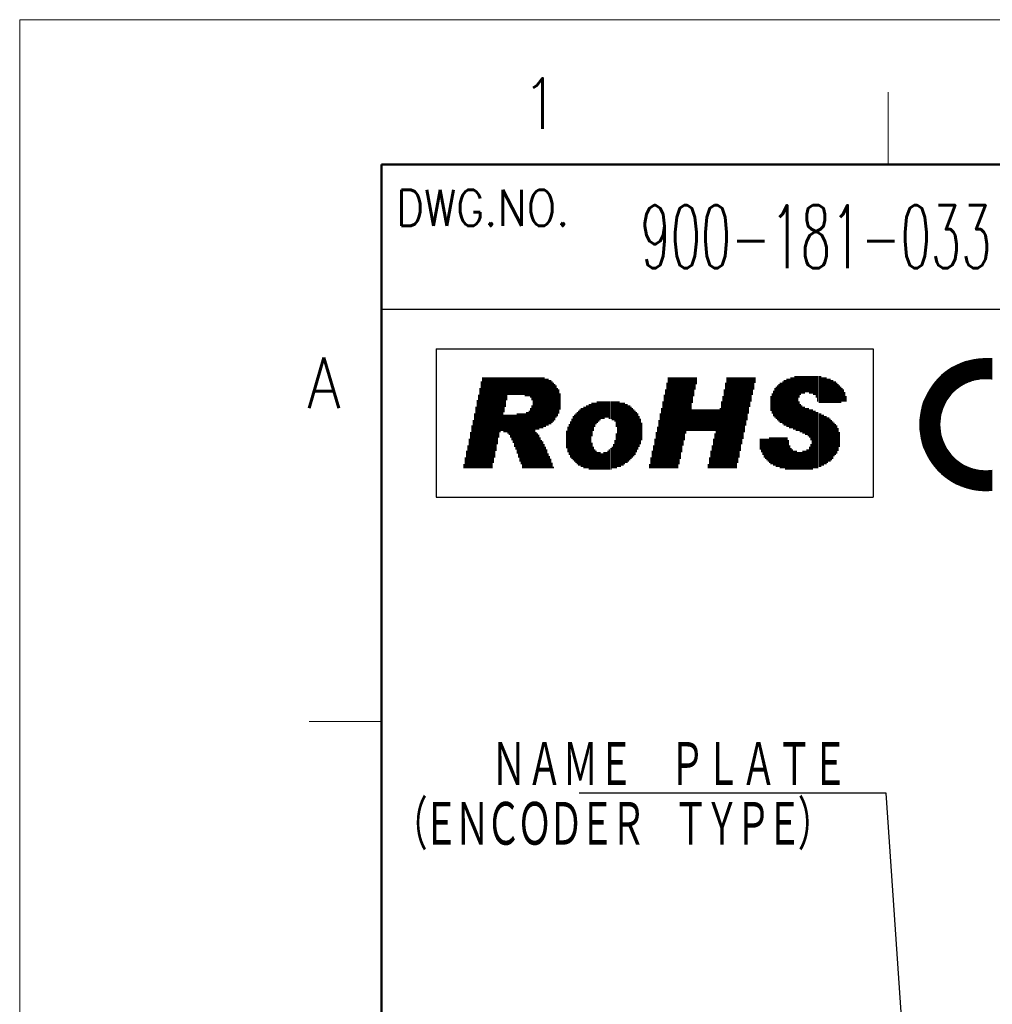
# Model space of a CAD drawing. Header units: millimetres. Extents: x 0 to 1076, y 0 to 742.
# Tile 81 of 132: x 0 to 168, y 572 to 742. Entities that reach past the tile are written whole.
import ezdxf

# ---------------------------------------------------------------- set-up
doc = ezdxf.new("R2010")
doc.units = ezdxf.units.MM
doc.header["$LTSCALE"] = 0.454724
doc.layers.add('NoLayerName_001', color=7, linetype='Continuous')
doc.styles.get("Standard").update_dxf_attribs({"font": 'txt', "bigfont": 'extfont2'})
doc.dimstyles.get("Standard").update_dxf_attribs({"dimtxt": 2.5, "dimasz": 2.5, "dimexe": 1, "dimexo": 1, "dimtad": 1, "dimdec": 3, "dimzin": 0, "dimdsep": 46, "dimtxsty": 'Standard', "dimcen": 2.5, "dimadec": 3, "dimazin": 0, "dimtfac": 0.75, "dimtdec": 3, "dimtmove": 0, "dimatfit": 3, "dimfxl": 1, "dimarcsym": 0})

# ---------------------------------------------------------------- blocks, each defined once
blk = doc.blocks.new('*X89')
at = {"color": 7, "linetype": 'Continuous', "lineweight": 25}
for p, q in [((1.91, 5.12), (6.6, 5.12)), ((1.94, 5.16), (6.65, 5.16)), ((1.97, 5.2), (6.7, 5.2)), ((1.99, 5.24), (6.76, 5.24)), ((2.02, 5.28), (6.81, 5.28)), ((2.05, 5.31), (6.87, 5.31)), ((2.07, 5.35), (6.93, 5.35)), ((2.1, 5.39), (6.98, 5.39)), ((2.13, 5.43), (7.04, 5.43)), ((2.16, 5.47), (7.1, 5.47)), ((2.18, 5.5), (7.17, 5.5)), ((2.21, 5.54), (7.23, 5.54)), ((2.24, 5.58), (7.29, 5.58)), ((2.27, 5.62), (7.36, 5.62)), ((2.3, 5.66), (7.43, 5.66)), ((2.33, 5.69), (7.5, 5.69)), ((2.36, 5.73), (7.57, 5.73)), ((2.39, 5.77), (7.64, 5.77)), ((2.42, 5.81), (7.71, 5.81)), ((2.45, 5.85), (7.79, 5.85)), ((2.48, 5.88), (7.87, 5.88)), ((2.51, 5.92), (7.95, 5.92)), ((2.54, 5.96), (8.03, 5.96)), ((2.57, 6), (8.11, 6)), ((2.61, 6.03), (8.2, 6.03)), ((2.64, 6.07), (8.29, 6.07)), ((2.67, 6.11), (8.39, 6.11)), ((2.7, 6.15), (8.49, 6.15)), ((2.74, 6.19), (8.59, 6.19)), ((2.77, 6.22), (8.69, 6.22)), ((2.8, 6.26), (8.81, 6.26)), ((2.84, 6.3), (8.92, 6.3)), ((2.87, 6.34), (9.05, 6.34)), ((0.95, 3.42), (4.89, 3.42)), ((0.97, 3.45), (4.92, 3.45)), ((0.98, 3.49), (4.95, 3.49)), ((1, 3.53), (4.97, 3.53)), ((1.02, 3.57), (5, 3.57)), ((1.04, 3.61), (5.03, 3.61)), ((1.06, 3.64), (5.06, 3.64)), ((1.07, 3.68), (5.09, 3.68)), ((1.09, 3.72), (5.12, 3.72)), ((1.11, 3.76), (5.15, 3.76)), ((1.13, 3.8), (5.19, 3.8)), ((1.15, 3.83), (5.22, 3.83)), ((1.17, 3.87), (5.25, 3.87)), ((1.19, 3.91), (5.28, 3.91)), ((1.21, 3.95), (5.32, 3.95)), ((1.23, 3.99), (5.35, 3.99)), ((1.25, 4.02), (5.38, 4.02)), ((1.27, 4.06), (5.42, 4.06)), ((1.29, 4.1), (5.45, 4.1)), ((1.31, 4.14), (5.49, 4.14)), ((1.33, 4.18), (5.52, 4.18)), ((1.35, 4.21), (5.56, 4.21)), ((1.37, 4.25), (5.6, 4.25)), ((1.39, 4.29), (5.63, 4.29)), ((1.41, 4.33), (5.67, 4.33)), ((1.44, 4.36), (5.71, 4.36)), ((1.46, 4.4), (5.75, 4.4)), ((1.48, 4.44), (5.79, 4.44)), ((1.5, 4.48), (5.83, 4.48)), ((1.53, 4.52), (5.87, 4.52)), ((1.55, 4.55), (5.91, 4.55)), ((1.57, 4.59), (5.95, 4.59)), ((1.59, 4.63), (5.99, 4.63)), ((1.62, 4.67), (6.03, 4.67)), ((1.64, 4.71), (6.08, 4.71)), ((1.66, 4.74), (6.12, 4.74)), ((1.69, 4.78), (6.17, 4.78)), ((1.71, 4.82), (6.21, 4.82)), ((1.74, 4.86), (6.26, 4.86)), ((1.76, 4.9), (6.3, 4.9)), ((1.79, 4.93), (6.35, 4.93)), ((1.81, 4.97), (6.4, 4.97)), ((1.84, 5.01), (6.45, 5.01)), ((1.86, 5.05), (6.5, 5.05)), ((1.89, 5.09), (6.55, 5.09)), ((0.33, 1.71), (3.93, 1.71)), ((0.34, 1.75), (3.95, 1.75)), ((0.35, 1.78), (3.96, 1.78)), ((0.36, 1.82), (3.98, 1.82)), ((0.37, 1.86), (4, 1.86)), ((0.38, 1.9), (4.01, 1.9)), ((0.4, 1.94), (4.03, 1.94)), ((0.41, 1.97), (4.05, 1.97)), ((0.42, 2.01), (4.06, 2.01)), ((0.43, 2.05), (4.08, 2.05)), ((0.44, 2.09), (4.1, 2.09)), ((0.45, 2.13), (4.12, 2.13)), ((0.47, 2.16), (4.13, 2.16)), ((0.48, 2.2), (4.15, 2.2)), ((0.49, 2.24), (4.17, 2.24)), ((0.5, 2.28), (4.19, 2.28)), ((0.52, 2.32), (4.21, 2.32)), ((0.53, 2.35), (4.23, 2.35)), ((0.54, 2.39), (4.25, 2.39)), ((0.55, 2.43), (4.27, 2.43)), ((0.57, 2.47), (4.29, 2.47)), ((0.58, 2.51), (4.31, 2.51)), ((0.59, 2.54), (4.33, 2.54)), ((0.61, 2.58), (4.35, 2.58)), ((0.62, 2.62), (4.37, 2.62)), ((0.64, 2.66), (4.39, 2.66)), ((0.65, 2.69), (4.42, 2.69)), ((0.66, 2.73), (4.44, 2.73)), ((0.68, 2.77), (4.46, 2.77)), ((0.69, 2.81), (4.48, 2.81)), ((0.71, 2.85), (4.51, 2.85)), ((0.72, 2.88), (4.53, 2.88)), ((0.74, 2.92), (4.55, 2.92)), ((0.75, 2.96), (4.58, 2.96)), ((0.77, 3), (4.6, 3)), ((0.78, 3.04), (4.63, 3.04)), ((0.8, 3.07), (4.65, 3.07)), ((0.82, 3.11), (4.68, 3.11)), ((0.83, 3.15), (4.7, 3.15)), ((0.85, 3.19), (4.73, 3.19)), ((0.87, 3.23), (4.75, 3.23)), ((0.88, 3.26), (4.78, 3.26)), ((0.9, 3.3), (4.81, 3.3)), ((0.92, 3.34), (4.83, 3.34)), ((0.93, 3.38), (4.86, 3.38)), ((0, 0.04), (3.45, 0.04)), ((0.01, 0.11), (3.47, 0.11)), ((0.01, 0.08), (3.46, 0.08)), ((0.02, 0.19), (3.48, 0.19)), ((0.02, 0.15), (3.48, 0.15)), ((0.03, 0.27), (3.5, 0.27)), ((0.03, 0.23), (3.49, 0.23)), ((0.04, 0.34), (3.51, 0.34)), ((0.04, 0.3), (3.5, 0.3)), ((0.05, 0.38), (3.52, 0.38)), ((0.06, 0.46), (3.54, 0.46)), ((0.06, 0.42), (3.53, 0.42)), ((0.07, 0.53), (3.56, 0.53)), ((0.07, 0.49), (3.55, 0.49)), ((0.08, 0.57), (3.56, 0.57)), ((0.09, 0.65), (3.58, 0.65)), ((0.09, 0.61), (3.57, 0.61)), ((0.1, 0.68), (3.59, 0.68)), ((0.11, 0.76), (3.61, 0.76)), ((0.11, 0.72), (3.6, 0.72)), ((0.12, 0.8), (3.62, 0.8)), ((0.13, 0.83), (3.63, 0.83)), ((0.14, 0.91), (3.66, 0.91)), ((0.14, 0.87), (3.64, 0.87)), ((0.15, 0.95), (3.67, 0.95)), ((0.16, 0.99), (3.68, 0.99)), ((0.17, 1.06), (3.7, 1.06)), ((0.17, 1.02), (3.69, 1.02)), ((0.18, 1.1), (3.71, 1.1)), ((0.19, 1.14), (3.72, 1.14)), ((0.2, 1.18), (3.74, 1.18)), ((0.21, 1.21), (3.75, 1.21)), ((0.22, 1.29), (3.78, 1.29)), ((0.22, 1.25), (3.76, 1.25)), ((0.23, 1.33), (3.79, 1.33)), ((0.24, 1.37), (3.8, 1.37)), ((0.25, 1.4), (3.82, 1.4)), ((0.26, 1.44), (3.83, 1.44)), ((0.27, 1.48), (3.84, 1.48)), ((0.28, 1.52), (3.86, 1.52)), ((0.29, 1.56), (3.87, 1.56)), ((0.3, 1.59), (3.89, 1.59)), ((0.31, 1.63), (3.9, 1.63)), ((0.32, 1.67), (3.92, 1.67)), ((0, 0), (3.45, 0))]:
    blk.add_line(p, q, dxfattribs=at)
blk = doc.blocks.new('*X90')
at = {"color": 7, "linetype": 'Continuous', "lineweight": 25}
for p, q in [((5.85, 3.42), (9.54, 3.42)), ((6.02, 3.45), (9.54, 3.45)), ((6.21, 3.49), (9.54, 3.49)), ((6.41, 3.53), (9.54, 3.53)), ((6.64, 3.57), (9.54, 3.57)), ((6.9, 3.61), (9.54, 3.61)), ((7.22, 3.64), (9.54, 3.64)), ((7.66, 3.68), (9.15, 3.68)), ((1.96, 1.71), (9.54, 1.71)), ((2.02, 1.75), (9.54, 1.75)), ((2.08, 1.78), (9.54, 1.78)), ((2.13, 1.82), (9.54, 1.82)), ((2.19, 1.86), (9.54, 1.86)), ((2.25, 1.9), (9.54, 1.9)), ((2.31, 1.94), (9.54, 1.94)), ((2.37, 1.97), (9.54, 1.97)), ((2.43, 2.01), (9.54, 2.01)), ((2.49, 2.05), (9.54, 2.05)), ((2.55, 2.09), (9.54, 2.09)), ((2.62, 2.13), (9.54, 2.13)), ((2.68, 2.16), (9.54, 2.16)), ((2.75, 2.2), (9.54, 2.2)), ((2.82, 2.24), (9.54, 2.24)), ((2.88, 2.28), (9.54, 2.28)), ((2.95, 2.32), (9.54, 2.32)), ((3.02, 2.35), (9.54, 2.35)), ((3.09, 2.39), (9.54, 2.39)), ((3.17, 2.43), (9.54, 2.43)), ((3.24, 2.47), (9.54, 2.47)), ((3.32, 2.51), (9.54, 2.51)), ((3.39, 2.54), (9.54, 2.54)), ((3.47, 2.58), (9.54, 2.58)), ((3.55, 2.62), (9.54, 2.62)), ((3.63, 2.66), (9.54, 2.66)), ((3.72, 2.69), (9.54, 2.69)), ((3.8, 2.73), (9.54, 2.73)), ((3.89, 2.77), (9.54, 2.77)), ((3.98, 2.81), (9.54, 2.81)), ((4.07, 2.85), (9.54, 2.85)), ((4.16, 2.88), (9.54, 2.88)), ((4.26, 2.92), (9.54, 2.92)), ((4.35, 2.96), (9.54, 2.96)), ((4.45, 3), (9.54, 3)), ((4.56, 3.04), (9.54, 3.04)), ((4.67, 3.07), (9.54, 3.07)), ((4.78, 3.11), (9.54, 3.11)), ((4.89, 3.15), (9.54, 3.15)), ((5.01, 3.19), (9.54, 3.19)), ((5.14, 3.23), (9.54, 3.23)), ((5.27, 3.26), (9.54, 3.26)), ((5.4, 3.3), (9.54, 3.3)), ((5.54, 3.34), (9.54, 3.34)), ((5.69, 3.38), (9.54, 3.38)), ((0.03, 0.04), (6.42, 0.04)), ((0.07, 0.08), (6.57, 0.08)), ((0.11, 0.11), (6.74, 0.11)), ((0.14, 0.15), (6.93, 0.15)), ((0.18, 0.19), (7.15, 0.19)), ((0.21, 0.23), (7.41, 0.23)), ((0.25, 0.27), (7.78, 0.27)), ((0.29, 0.3), (9.54, 0.3)), ((0.33, 0.34), (9.54, 0.34)), ((0.36, 0.38), (9.54, 0.38)), ((0.4, 0.42), (9.54, 0.42)), ((0.44, 0.46), (9.54, 0.46)), ((0.48, 0.49), (9.54, 0.49)), ((0.52, 0.53), (9.54, 0.53)), ((0.56, 0.57), (9.54, 0.57)), ((0.6, 0.61), (9.54, 0.61)), ((0.64, 0.65), (9.54, 0.65)), ((0.68, 0.68), (9.54, 0.68)), ((0.72, 0.72), (9.54, 0.72)), ((0.76, 0.76), (9.54, 0.76)), ((0.8, 0.8), (9.54, 0.8)), ((0.85, 0.84), (9.54, 0.84)), ((0.89, 0.87), (9.54, 0.87)), ((0.93, 0.91), (9.54, 0.91)), ((0.98, 0.95), (9.54, 0.95)), ((1.02, 0.99), (9.54, 0.99)), ((1.07, 1.02), (9.54, 1.02)), ((1.11, 1.06), (9.54, 1.06)), ((1.16, 1.1), (9.54, 1.1)), ((1.2, 1.14), (9.54, 1.14)), ((1.25, 1.18), (9.54, 1.18)), ((1.3, 1.21), (9.54, 1.21)), ((1.35, 1.25), (9.54, 1.25)), ((1.39, 1.29), (9.54, 1.29)), ((1.44, 1.33), (9.54, 1.33)), ((1.49, 1.37), (9.54, 1.37)), ((1.54, 1.4), (9.54, 1.4)), ((1.59, 1.44), (9.54, 1.44)), ((1.64, 1.48), (9.54, 1.48)), ((1.7, 1.52), (9.54, 1.52)), ((1.75, 1.56), (9.54, 1.56)), ((1.8, 1.59), (9.54, 1.59)), ((1.85, 1.63), (9.54, 1.63)), ((1.91, 1.67), (9.54, 1.67)), ((9.03, 0.27), (9.54, 0.27)), ((9.4, 0.23), (9.54, 0.23)), ((0, 0), (6.28, 0))]:
    blk.add_line(p, q, dxfattribs=at)
blk = doc.blocks.new('*X91')
at = {"color": 7, "linetype": 'Continuous', "lineweight": 25}
for p, q in [((0, 5.39), (3.42, 5.39)), ((0, 5.35), (3.42, 5.35)), ((0, 5.31), (3.42, 5.31)), ((0, 5.28), (3.42, 5.28)), ((0, 5.24), (3.42, 5.24)), ((0, 5.2), (3.42, 5.2)), ((0, 5.16), (3.42, 5.16)), ((0, 5.12), (3.42, 5.12)), ((0.01, 5.66), (3.44, 5.66)), ((0.01, 5.62), (3.43, 5.62)), ((0.01, 5.58), (3.43, 5.58)), ((0.01, 5.54), (3.43, 5.54)), ((0.01, 5.5), (3.43, 5.5)), ((0.01, 5.47), (3.43, 5.47)), ((0.01, 5.43), (3.42, 5.43)), ((0.02, 5.81), (3.45, 5.81)), ((0.02, 5.77), (3.45, 5.77)), ((0.02, 5.73), (3.44, 5.73)), ((0.02, 5.69), (3.44, 5.69)), ((0.03, 5.96), (3.47, 5.96)), ((0.03, 5.92), (3.46, 5.92)), ((0.03, 5.88), (3.46, 5.88)), ((0.03, 5.85), (3.45, 5.85)), ((0.04, 6.07), (3.48, 6.07)), ((0.04, 6.03), (3.47, 6.03)), ((0.04, 6), (3.47, 6)), ((0.05, 6.19), (3.49, 6.19)), ((0.05, 6.15), (3.49, 6.15)), ((0.05, 6.11), (3.48, 6.11)), ((0.06, 6.26), (3.51, 6.26)), ((0.06, 6.22), (3.5, 6.22)), ((0.07, 6.34), (3.52, 6.34)), ((0.07, 6.3), (3.51, 6.3)), ((0, 5.09), (3.42, 5.09)), ((0, 5.05), (3.42, 5.05)), ((0, 5.01), (3.42, 5.01)), ((0, 4.97), (3.42, 4.97)), ((0, 4.93), (3.42, 4.93)), ((0, 4.9), (3.42, 4.9)), ((0, 4.86), (3.42, 4.86)), ((0, 4.82), (3.42, 4.82)), ((0, 4.78), (3.42, 4.78)), ((0, 4.74), (3.42, 4.74)), ((0.01, 4.71), (3.42, 4.71)), ((0.01, 4.67), (3.43, 4.67)), ((0.01, 4.63), (3.43, 4.63)), ((0.01, 4.59), (3.43, 4.59)), ((0.01, 4.55), (3.43, 4.55)), ((0.01, 4.52), (3.44, 4.52)), ((0.02, 4.48), (3.44, 4.48)), ((0.02, 4.44), (3.44, 4.44)), ((0.02, 4.4), (3.44, 4.4)), ((0.02, 4.36), (3.45, 4.36)), ((0.02, 4.33), (3.45, 4.33)), ((0.03, 4.29), (3.45, 4.29)), ((0.03, 4.25), (3.46, 4.25)), ((0.03, 4.21), (3.46, 4.21)), ((0.04, 4.18), (3.47, 4.18)), ((0.04, 4.14), (3.47, 4.14)), ((0.04, 4.1), (3.48, 4.1)), ((0.04, 4.06), (3.48, 4.06)), ((0.05, 4.02), (3.49, 4.02)), ((0.05, 3.99), (3.49, 3.99)), ((0.06, 3.95), (3.5, 3.95)), ((0.06, 3.91), (3.5, 3.91)), ((0.06, 3.87), (3.51, 3.87)), ((0.07, 3.83), (3.51, 3.83)), ((0.07, 3.8), (3.52, 3.8)), ((0.08, 3.76), (3.53, 3.76)), ((0.08, 3.72), (3.53, 3.72)), ((0.09, 3.68), (3.54, 3.68)), ((0.09, 3.64), (3.55, 3.64)), ((0.09, 3.61), (3.55, 3.61)), ((0.1, 3.57), (3.56, 3.57)), ((0.1, 3.53), (3.57, 3.53)), ((0.11, 3.49), (3.57, 3.49)), ((0.12, 3.45), (3.58, 3.45)), ((0.12, 3.42), (3.59, 3.42)), ((0.13, 3.38), (3.6, 3.38)), ((0.13, 3.34), (3.61, 3.34)), ((0.14, 3.3), (3.62, 3.3)), ((0.14, 3.26), (3.62, 3.26)), ((0.15, 3.23), (3.63, 3.23)), ((0.16, 3.19), (3.64, 3.19)), ((0.16, 3.15), (3.65, 3.15)), ((0.17, 3.11), (3.66, 3.11)), ((0.18, 3.07), (3.67, 3.07)), ((0.18, 3.04), (3.68, 3.04)), ((0.19, 3), (3.69, 3)), ((0.2, 2.96), (3.7, 2.96)), ((0.2, 2.92), (3.71, 2.92)), ((0.21, 2.88), (3.72, 2.88)), ((0.22, 2.85), (3.73, 2.85)), ((0.23, 2.81), (3.74, 2.81)), ((0.24, 2.77), (3.76, 2.77)), ((0.24, 2.73), (3.77, 2.73)), ((0.25, 2.69), (3.78, 2.69)), ((0.26, 2.66), (3.79, 2.66)), ((0.27, 2.62), (3.8, 2.62)), ((0.28, 2.58), (3.82, 2.58)), ((0.28, 2.54), (3.83, 2.54)), ((0.29, 2.51), (3.84, 2.51)), ((0.3, 2.47), (3.85, 2.47)), ((0.31, 2.43), (3.87, 2.43)), ((0.32, 2.39), (3.88, 2.39)), ((0.33, 2.35), (3.89, 2.35)), ((0.34, 2.32), (3.91, 2.32)), ((0.35, 2.28), (3.92, 2.28)), ((0.36, 2.24), (3.94, 2.24)), ((0.37, 2.2), (3.95, 2.2)), ((0.38, 2.16), (3.97, 2.16)), ((0.39, 2.13), (3.98, 2.13)), ((0.4, 2.09), (4, 2.09)), ((0.41, 2.05), (4.01, 2.05)), ((0.42, 2.01), (4.03, 2.01)), ((0.43, 1.97), (4.04, 1.97)), ((0.44, 1.94), (4.06, 1.94)), ((0.45, 1.9), (4.08, 1.9)), ((0.46, 1.86), (4.09, 1.86)), ((0.47, 1.82), (4.11, 1.82)), ((0.49, 1.78), (4.13, 1.78)), ((0.5, 1.75), (4.14, 1.75)), ((0.51, 1.71), (4.16, 1.71)), ((0.52, 1.67), (4.18, 1.67)), ((0.53, 1.63), (4.2, 1.63)), ((0.54, 1.59), (4.21, 1.59)), ((0.56, 1.56), (4.23, 1.56)), ((0.57, 1.52), (4.25, 1.52)), ((0.58, 1.48), (4.27, 1.48)), ((0.59, 1.44), (4.29, 1.44)), ((0.61, 1.4), (4.31, 1.4)), ((0.62, 1.37), (4.33, 1.37)), ((0.63, 1.33), (4.35, 1.33)), ((0.65, 1.29), (4.37, 1.29)), ((0.66, 1.25), (4.39, 1.25)), ((0.67, 1.21), (4.41, 1.21)), ((0.69, 1.18), (4.43, 1.18)), ((0.7, 1.14), (4.45, 1.14)), ((0.72, 1.1), (4.48, 1.1)), ((0.73, 1.06), (4.5, 1.06)), ((0.74, 1.02), (4.52, 1.02)), ((0.76, 0.99), (4.54, 0.99)), ((0.77, 0.95), (4.57, 0.95)), ((0.79, 0.91), (4.59, 0.91)), ((0.8, 0.87), (4.61, 0.87)), ((0.82, 0.84), (4.64, 0.84)), ((0.83, 0.8), (4.66, 0.8)), ((0.85, 0.76), (4.68, 0.76)), ((0.86, 0.72), (4.71, 0.72)), ((0.88, 0.68), (4.73, 0.68)), ((0.9, 0.65), (4.76, 0.65)), ((0.91, 0.61), (4.78, 0.61)), ((0.93, 0.57), (4.81, 0.57)), ((0.94, 0.53), (4.84, 0.53)), ((0.96, 0.49), (4.86, 0.49)), ((0.98, 0.46), (4.89, 0.46)), ((0.99, 0.42), (4.92, 0.42)), ((1.01, 0.38), (4.94, 0.38)), ((1.03, 0.34), (4.97, 0.34)), ((1.05, 0.3), (5, 0.3)), ((1.06, 0.27), (5.03, 0.27)), ((1.08, 0.23), (5.06, 0.23)), ((1.1, 0.19), (5.09, 0.19)), ((1.12, 0.15), (5.12, 0.15)), ((1.14, 0.11), (5.15, 0.11)), ((1.15, 0.08), (5.18, 0.08)), ((1.17, 0.04), (5.21, 0.04)), ((1.19, 0), (5.24, 0))]:
    blk.add_line(p, q, dxfattribs=at)
blk = doc.blocks.new('*X92')
at = {"color": 7, "linetype": 'Continuous', "lineweight": 25}
for p, q in [((0, 6.26), (4.06, 6.26)), ((0.02, 6.22), (4.09, 6.22)), ((0.04, 6.19), (4.12, 6.19)), ((0.06, 6.15), (4.16, 6.15)), ((0.08, 6.11), (4.19, 6.11)), ((0.1, 6.07), (4.22, 6.07)), ((0.12, 6.03), (4.26, 6.03)), ((0.14, 6), (4.29, 6)), ((0.16, 5.96), (4.33, 5.96)), ((0.18, 5.92), (4.36, 5.92)), ((0.2, 5.88), (4.4, 5.88)), ((0.22, 5.85), (4.43, 5.85)), ((0.24, 5.81), (4.47, 5.81)), ((0.26, 5.77), (4.51, 5.77)), ((0.28, 5.73), (4.54, 5.73)), ((0.31, 5.69), (4.58, 5.69)), ((0.33, 5.66), (4.62, 5.66)), ((0.35, 5.62), (4.66, 5.62)), ((0.37, 5.58), (4.7, 5.58)), ((0.4, 5.54), (4.74, 5.54)), ((0.42, 5.5), (4.78, 5.5)), ((0.44, 5.47), (4.82, 5.47)), ((0.46, 5.43), (4.87, 5.43)), ((0.49, 5.39), (4.91, 5.39)), ((0.51, 5.35), (4.95, 5.35)), ((0.53, 5.31), (5, 5.31)), ((0.56, 5.28), (5.04, 5.28)), ((0.58, 5.24), (5.09, 5.24)), ((0.61, 5.2), (5.13, 5.2)), ((0.63, 5.16), (5.18, 5.16)), ((0.66, 5.12), (5.23, 5.12)), ((0.68, 5.09), (5.28, 5.09)), ((0.71, 5.05), (5.33, 5.05)), ((0.73, 5.01), (5.37, 5.01)), ((0.76, 4.97), (5.43, 4.97)), ((0.78, 4.93), (5.48, 4.93)), ((0.81, 4.9), (5.53, 4.9)), ((0.84, 4.86), (5.58, 4.86)), ((0.86, 4.82), (5.64, 4.82)), ((0.89, 4.78), (5.69, 4.78)), ((0.92, 4.74), (5.75, 4.74)), ((0.94, 4.71), (5.81, 4.71)), ((0.97, 4.67), (5.86, 4.67)), ((1, 4.63), (5.92, 4.63)), ((1.03, 4.59), (5.99, 4.59)), ((1.06, 4.55), (6.05, 4.55)), ((1.08, 4.52), (6.11, 4.52)), ((1.11, 4.48), (6.18, 4.48)), ((1.14, 4.44), (6.24, 4.44)), ((1.17, 4.4), (6.31, 4.4)), ((1.2, 4.36), (6.38, 4.36)), ((1.23, 4.33), (6.45, 4.33)), ((1.26, 4.29), (6.52, 4.29)), ((1.29, 4.25), (6.6, 4.25)), ((1.32, 4.21), (6.67, 4.21)), ((1.35, 4.18), (6.75, 4.18)), ((1.38, 4.14), (6.83, 4.14)), ((1.41, 4.1), (6.92, 4.1)), ((1.45, 4.06), (7, 4.06)), ((1.48, 4.02), (7.09, 4.02)), ((1.51, 3.99), (7.18, 3.99)), ((1.54, 3.95), (7.28, 3.95)), ((1.58, 3.91), (7.38, 3.91)), ((1.61, 3.87), (7.48, 3.87)), ((1.64, 3.83), (7.59, 3.83)), ((1.68, 3.8), (7.7, 3.8)), ((1.71, 3.76), (7.82, 3.76)), ((1.74, 3.72), (7.95, 3.72)), ((1.78, 3.68), (8.08, 3.68)), ((1.81, 3.64), (8.23, 3.64)), ((1.85, 3.61), (8.39, 3.61)), ((1.88, 3.57), (8.56, 3.57)), ((1.92, 3.53), (8.76, 3.53)), ((1.96, 3.49), (8.98, 3.49)), ((1.99, 3.45), (9.27, 3.45)), ((2.03, 3.42), (9.71, 3.42)), ((10.64, 3.42), (11.31, 3.42)), ((11.08, 3.45), (11.31, 3.45)), ((2.07, 3.38), (11.31, 3.38)), ((2.11, 3.34), (11.31, 3.34)), ((2.14, 3.3), (11.31, 3.3)), ((2.18, 3.26), (11.31, 3.26)), ((2.22, 3.23), (11.31, 3.23)), ((2.26, 3.19), (11.31, 3.19)), ((2.3, 3.15), (11.31, 3.15)), ((2.34, 3.11), (11.31, 3.11)), ((2.38, 3.07), (11.31, 3.07)), ((2.42, 3.04), (11.31, 3.04)), ((2.46, 3), (11.31, 3)), ((2.5, 2.96), (11.31, 2.96)), ((2.54, 2.92), (11.31, 2.92)), ((2.59, 2.88), (11.31, 2.88)), ((2.63, 2.85), (11.31, 2.85)), ((2.67, 2.81), (11.31, 2.81)), ((2.72, 2.77), (11.31, 2.77)), ((2.76, 2.73), (11.31, 2.73)), ((2.8, 2.69), (11.31, 2.69)), ((2.85, 2.66), (11.31, 2.66)), ((2.89, 2.62), (11.31, 2.62)), ((2.94, 2.58), (11.31, 2.58)), ((2.99, 2.54), (11.31, 2.54)), ((3.03, 2.51), (11.31, 2.51)), ((3.08, 2.47), (11.31, 2.47)), ((3.13, 2.43), (11.31, 2.43)), ((3.18, 2.39), (11.31, 2.39)), ((3.23, 2.35), (11.31, 2.35)), ((3.28, 2.32), (11.31, 2.32)), ((3.33, 2.28), (11.31, 2.28)), ((3.38, 2.24), (11.31, 2.24)), ((3.43, 2.2), (11.31, 2.2)), ((3.48, 2.16), (11.31, 2.16)), ((3.53, 2.13), (11.31, 2.13)), ((3.58, 2.09), (11.31, 2.09)), ((3.64, 2.05), (11.31, 2.05)), ((3.69, 2.01), (11.31, 2.01)), ((3.75, 1.97), (11.31, 1.97)), ((3.8, 1.94), (11.31, 1.94)), ((3.86, 1.9), (11.31, 1.9)), ((3.92, 1.86), (11.31, 1.86)), ((3.98, 1.82), (11.31, 1.82)), ((4.04, 1.78), (11.31, 1.78)), ((4.09, 1.75), (11.31, 1.75)), ((4.16, 1.71), (11.31, 1.71)), ((4.22, 1.67), (11.31, 1.67)), ((4.28, 1.63), (11.31, 1.63)), ((4.34, 1.59), (11.31, 1.59)), ((4.41, 1.56), (11.31, 1.56)), ((4.47, 1.52), (11.31, 1.52)), ((4.54, 1.48), (11.31, 1.48)), ((4.6, 1.44), (11.31, 1.44)), ((4.67, 1.4), (11.31, 1.4)), ((4.74, 1.37), (11.31, 1.37)), ((4.81, 1.33), (11.31, 1.33)), ((4.88, 1.29), (11.31, 1.29)), ((4.96, 1.25), (11.31, 1.25)), ((5.03, 1.21), (11.31, 1.21)), ((5.11, 1.18), (11.31, 1.18)), ((5.18, 1.14), (11.31, 1.14)), ((5.26, 1.1), (11.31, 1.1)), ((5.34, 1.06), (11.31, 1.06)), ((5.42, 1.02), (11.31, 1.02)), ((5.51, 0.99), (11.31, 0.99)), ((5.59, 0.95), (11.31, 0.95)), ((5.68, 0.91), (11.31, 0.91)), ((5.77, 0.87), (11.31, 0.87)), ((5.86, 0.84), (11.31, 0.84)), ((5.96, 0.8), (11.31, 0.8)), ((6.05, 0.76), (11.31, 0.76)), ((6.15, 0.72), (11.31, 0.72)), ((6.25, 0.68), (11.31, 0.68)), ((6.36, 0.65), (11.31, 0.65)), ((6.47, 0.61), (11.31, 0.61)), ((6.58, 0.57), (11.31, 0.57)), ((6.69, 0.53), (11.31, 0.53)), ((6.82, 0.49), (11.31, 0.49)), ((6.94, 0.46), (11.31, 0.46)), ((7.07, 0.42), (11.31, 0.42)), ((7.21, 0.38), (11.31, 0.38)), ((7.35, 0.34), (11.31, 0.34)), ((7.51, 0.3), (11.31, 0.3)), ((7.67, 0.27), (11.31, 0.27)), ((7.84, 0.23), (11.31, 0.23)), ((8.03, 0.19), (11.31, 0.19)), ((8.24, 0.15), (11.31, 0.15)), ((8.48, 0.11), (11.31, 0.11)), ((8.75, 0.08), (11.31, 0.08)), ((9.09, 0.04), (11.26, 0.04)), ((9.62, 0), (10.73, 0))]:
    blk.add_line(p, q, dxfattribs=at)
blk = doc.blocks.new('JZB_0003')
at = {"layer": 'NoLayerName_001', "color": 3, "lineweight": 13, "insert": (11.99, 2.18), "char_height": 4.36, "attachment_point": 5}
blk.add_mtext('\\A1;\\W0.5593;900-181-033', dxfattribs=at)

msp = doc.modelspace()

# ---------------------------------------------------------------- linework, layer by layer
at = {"layer": 'NoLayerName_001', "color": 7, "linetype": 'Continuous', "lineweight": 13}
for p, q in [((0, 0), (0, 742.5)), ((0, 742.5), (1050, 742.5))]:
    msp.add_line(p, q, dxfattribs=at)
at = {"layer": 'NoLayerName_001', "color": 2, "linetype": 'Continuous', "lineweight": 13}
for p, q in [((150, 730), (150, 717.5)), ((50, 621.25), (62.5, 621.25))]:
    msp.add_line(p, q, dxfattribs=at)
at = {"layer": 'NoLayerName_001', "color": 7, "linetype": 'Continuous', "lineweight": 50}
for p, q in [((62.5, 25), (62.5, 717.5)), ((62.5, 717.5), (1025, 717.5))]:
    msp.add_line(p, q, dxfattribs=at)
at = {"layer": 'NoLayerName_001', "color": 7, "linetype": 'Continuous', "lineweight": 25}
for p, q in [((62.5, 692.5), (212.5, 692.5)), ((71.944316, 685.657028), (147.394159, 685.657028)), ((71.944316, 685.657028), (147.394159, 685.657028)), ((71.944316, 685.657028), (71.944316, 660.02385)), ((147.394159, 685.657028), (147.394159, 660.02385)), ((79.917618, 680.681951), (79.917618, 664.998927)), ((80.148251, 680.681951), (80.148251, 664.998927)), ((80.378883, 680.681951), (80.378883, 664.998927)), ((80.609516, 680.681951), (80.609516, 664.998927)), ((80.840149, 680.681951), (80.840149, 664.998927)), ((81.070781, 680.681951), (81.070781, 664.998927)), ((81.301414, 680.681951), (81.301414, 664.998927)), ((81.532047, 680.681951), (81.532047, 664.998927)), ((81.76268, 680.681951), (81.76268, 665.921458)), ((81.993312, 680.681951), (81.993312, 666.843988)), ((82.223945, 680.681951), (82.223945, 667.997152)), ((82.454578, 680.681951), (82.454578, 669.150315)), ((82.68521, 680.681951), (82.68521, 670.303479)), ((82.915843, 680.681951), (82.915843, 671.22601)), ((83.146476, 680.681951), (83.146476, 671.456643)), ((83.377109, 680.681951), (83.377109, 671.456643)), ((83.607741, 680.681951), (83.607741, 674.685501)), ((83.838374, 680.681951), (83.838374, 675.608031)), ((84.069007, 680.681951), (84.069007, 676.761195)), ((84.299639, 680.681951), (84.299639, 677.683726)), ((84.530272, 680.681951), (84.530272, 677.683726)), ((84.760905, 680.681951), (84.760905, 677.683726)), ((84.991538, 680.681951), (84.991538, 677.683726)), ((85.22217, 680.681951), (85.22217, 677.683726)), ((85.452803, 680.681951), (85.452803, 677.683726)), ((85.683436, 680.681951), (85.683436, 677.683726)), ((85.914068, 680.681951), (85.914068, 677.683726)), ((86.144701, 680.681951), (86.144701, 677.683726)), ((86.375334, 680.681951), (86.375334, 677.683726)), ((86.605966, 680.681951), (86.605966, 677.683726)), ((86.836599, 680.681951), (86.836599, 677.683726)), ((87.067232, 680.681951), (87.067232, 677.683726)), ((87.297865, 680.681951), (87.297865, 677.453093)), ((87.528497, 680.681951), (87.528497, 677.453093)), ((87.75913, 680.681951), (87.75913, 677.453093)), ((87.989763, 680.681951), (87.989763, 677.453093)), ((88.220395, 680.681951), (88.220395, 677.22246)), ((88.451028, 680.681951), (88.451028, 676.761195)), ((88.681661, 680.681951), (88.681661, 664.998927)), ((88.912294, 680.681951), (88.912294, 664.998927)), ((89.142926, 680.681951), (89.142926, 671.687275)), ((89.373559, 680.681951), (89.373559, 671.687275)), ((89.604192, 680.681951), (89.604192, 671.687275)), ((89.834824, 680.681951), (89.834824, 671.917908)), ((90.065457, 680.681951), (90.065457, 671.917908)), ((90.29609, 680.681951), (90.29609, 671.917908)), ((90.526723, 680.681951), (90.526723, 672.148541)), ((90.757355, 680.451318), (90.757355, 672.148541)), ((90.987988, 680.451318), (90.987988, 672.379173)), ((91.218621, 680.451318), (91.218621, 672.379173)), ((111.975565, 680.681951), (111.975565, 664.998927)), ((112.206197, 680.681951), (112.206197, 664.998927)), ((112.43683, 680.681951), (112.43683, 664.998927)), ((112.667463, 680.681951), (112.667463, 664.998927)), ((112.898095, 680.681951), (112.898095, 664.998927)), ((113.128728, 680.681951), (113.128728, 664.998927)), ((113.359361, 680.681951), (113.359361, 664.998927)), ((113.589994, 680.681951), (113.589994, 664.998927)), ((113.820626, 680.681951), (113.820626, 665.690825)), ((114.051259, 680.681951), (114.051259, 666.613356)), ((114.281892, 680.681951), (114.281892, 667.766519)), ((114.512524, 680.681951), (114.512524, 668.919683)), ((114.743157, 680.681951), (114.743157, 669.842214)), ((114.97379, 680.681951), (114.97379, 670.995377)), ((115.204423, 680.681951), (115.204423, 671.456643)), ((115.435055, 680.681951), (115.435055, 671.456643)), ((115.665688, 680.681951), (115.665688, 671.456643)), ((115.896321, 680.681951), (115.896321, 671.456643)), ((116.126953, 680.681951), (116.126953, 676.299929)), ((116.357586, 680.681951), (116.357586, 677.453093)), ((116.588219, 680.681951), (116.588219, 678.606257)), ((116.818851, 680.681951), (116.818851, 679.528787)), ((122.123404, 680.681951), (122.123404, 664.998927)), ((122.354037, 680.681951), (122.354037, 664.998927)), ((122.584669, 680.681951), (122.584669, 664.998927)), ((122.815302, 680.681951), (122.815302, 664.998927)), ((123.045935, 680.681951), (123.045935, 664.998927)), ((123.276567, 680.681951), (123.276567, 664.998927)), ((123.5072, 680.681951), (123.5072, 664.998927)), ((123.737833, 680.681951), (123.737833, 664.998927)), ((123.968465, 680.681951), (123.968465, 665.921458)), ((124.199098, 680.681951), (124.199098, 666.843988)), ((124.429731, 680.681951), (124.429731, 667.997152)), ((124.660364, 680.681951), (124.660364, 669.150315)), ((124.890996, 680.681951), (124.890996, 670.072846)), ((125.121629, 680.681951), (125.121629, 671.22601)), ((125.352262, 680.681951), (125.352262, 672.379173)), ((125.582894, 680.681951), (125.582894, 673.301704)), ((125.813527, 680.681951), (125.813527, 674.454868)), ((126.04416, 680.681951), (126.04416, 675.608031)), ((126.274793, 680.681951), (126.274793, 676.530562)), ((126.505425, 680.681951), (126.505425, 677.683726)), ((126.736058, 680.681951), (126.736058, 678.606257)), ((126.966691, 680.681951), (126.966691, 679.75942)), ((132.501876, 680.451318), (132.501876, 672.148541)), ((132.732508, 680.451318), (132.732508, 672.148541)), ((132.963141, 680.451318), (132.963141, 671.917908)), ((133.193774, 680.681951), (133.193774, 671.917908)), ((133.424407, 680.681951), (133.424407, 671.917908)), ((133.655039, 680.681951), (133.655039, 671.687275)), ((133.885672, 680.912584), (133.885672, 671.687275)), ((134.116305, 680.912584), (134.116305, 671.456643)), ((134.346937, 680.912584), (134.346937, 671.456643)), ((134.57757, 680.912584), (134.57757, 677.22246)), ((134.808203, 680.912584), (134.808203, 677.683726)), ((135.038836, 680.912584), (135.038836, 677.914358)), ((135.269468, 680.912584), (135.269468, 677.914358)), ((135.500101, 680.912584), (135.500101, 677.914358)), ((135.730734, 680.912584), (135.730734, 678.144991)), ((135.961366, 680.912584), (135.961366, 678.144991)), ((136.191999, 680.912584), (136.191999, 678.144991)), ((136.422632, 680.912584), (136.422632, 677.914358)), ((136.653265, 680.912584), (136.653265, 677.914358)), ((136.883897, 680.912584), (136.883897, 677.914358)), ((137.11453, 680.912584), (137.11453, 677.683726)), ((137.345163, 680.912584), (137.345163, 677.683726)), ((137.575795, 680.912584), (137.575795, 677.22246)), ((137.806428, 680.912584), (137.806428, 676.530562)), ((138.037061, 680.912584), (138.037061, 676.299929)), ((138.267694, 680.912584), (138.267694, 676.299929)), ((138.498326, 680.681951), (138.498326, 676.299929)), ((138.728959, 680.681951), (138.728959, 676.299929)), ((138.959592, 680.681951), (138.959592, 676.299929)), ((139.190224, 680.681951), (139.190224, 676.299929)), ((139.420857, 680.451318), (139.420857, 676.299929)), ((139.65149, 680.451318), (139.65149, 676.299929)), ((139.882122, 680.451318), (139.882122, 676.299929)), ((79.456352, 678.836889), (79.456352, 664.998927)), ((79.686985, 679.990053), (79.686985, 664.998927)), ((91.449253, 680.220686), (91.449253, 672.609806)), ((91.679886, 680.220686), (91.679886, 672.609806)), ((91.910519, 679.990053), (91.910519, 672.840439)), ((92.141152, 679.75942), (92.141152, 673.071072)), ((92.371784, 679.528787), (92.371784, 673.301704)), ((92.602417, 679.298155), (92.602417, 673.76297)), ((92.83305, 678.836889), (92.83305, 673.993602)), ((111.744932, 679.75942), (111.744932, 664.998927)), ((121.892771, 679.75942), (121.892771, 664.998927)), ((130.426181, 678.836889), (130.426181, 673.76297)), ((130.656814, 679.067522), (130.656814, 673.532337)), ((130.887447, 679.298155), (130.887447, 673.301704)), ((131.11808, 679.528787), (131.11808, 673.071072)), ((131.348712, 679.75942), (131.348712, 672.840439)), ((131.579345, 679.75942), (131.579345, 672.840439)), ((131.809978, 679.990053), (131.809978, 672.609806)), ((132.04061, 680.220686), (132.04061, 672.379173)), ((132.271243, 680.220686), (132.271243, 672.379173)), ((140.112755, 680.220686), (140.112755, 676.299929)), ((140.343388, 680.220686), (140.343388, 676.299929)), ((140.574021, 679.990053), (140.574021, 676.299929)), ((140.804653, 679.990053), (140.804653, 676.299929)), ((141.035286, 679.75942), (141.035286, 676.299929)), ((141.265919, 679.528787), (141.265919, 676.299929)), ((141.496551, 679.298155), (141.496551, 676.299929)), ((141.727184, 679.067522), (141.727184, 676.299929)), ((141.957817, 678.836889), (141.957817, 676.530562)), ((79.22572, 677.683726), (79.22572, 664.998927)), ((93.063682, 678.606257), (93.063682, 674.454868)), ((93.294315, 677.914358), (93.294315, 675.146766)), ((111.283666, 677.683726), (111.283666, 664.998927)), ((111.514299, 678.606257), (111.514299, 664.998927)), ((121.431506, 677.453093), (121.431506, 664.998927)), ((121.662138, 678.606257), (121.662138, 664.998927)), ((129.734283, 677.453093), (129.734283, 674.916133)), ((129.964916, 677.914358), (129.964916, 674.454868)), ((130.195549, 678.375624), (130.195549, 673.993602)), ((142.18845, 678.606257), (142.18845, 676.530562)), ((142.419082, 678.144991), (142.419082, 676.530562)), ((142.649715, 677.453093), (142.649715, 676.530562)), ((78.764454, 675.608031), (78.764454, 664.998927)), ((78.995087, 676.761195), (78.995087, 664.998927)), ((88.220395, 675.377399), (88.220395, 664.998927)), ((88.451028, 675.838664), (88.451028, 664.998927)), ((96.984438, 675.377399), (96.984438, 665.229559)), ((97.215071, 675.377399), (97.215071, 665.229559)), ((97.445704, 675.608031), (97.445704, 664.998927)), ((97.676337, 675.608031), (97.676337, 664.998927)), ((97.906969, 675.838664), (97.906969, 664.998927)), ((98.137602, 675.838664), (98.137602, 664.998927)), ((98.368235, 676.069297), (98.368235, 664.768294)), ((98.598867, 676.069297), (98.598867, 664.768294)), ((98.8295, 676.299929), (98.8295, 670.534112)), ((99.060133, 676.299929), (99.060133, 671.456643)), ((99.290766, 676.299929), (99.290766, 672.148541)), ((99.521398, 676.299929), (99.521398, 672.609806)), ((99.752031, 676.530562), (99.752031, 672.840439)), ((99.982664, 676.530562), (99.982664, 673.071072)), ((100.213296, 676.530562), (100.213296, 673.301704)), ((100.443929, 676.530562), (100.443929, 673.532337)), ((100.674562, 676.530562), (100.674562, 673.532337)), ((100.905194, 676.530562), (100.905194, 673.532337)), ((101.135827, 676.530562), (101.135827, 673.76297)), ((101.36646, 676.530562), (101.36646, 673.76297)), ((101.597093, 676.530562), (101.597093, 673.76297)), ((101.827725, 676.530562), (101.827725, 673.532337)), ((102.058358, 676.530562), (102.058358, 673.532337)), ((102.288991, 676.530562), (102.288991, 673.301704)), ((102.519623, 676.530562), (102.519623, 673.301704)), ((102.750256, 676.530562), (102.750256, 673.071072)), ((102.980889, 676.530562), (102.980889, 672.148541)), ((103.211522, 676.530562), (103.211522, 665.229559)), ((103.442154, 676.530562), (103.442154, 665.229559)), ((103.672787, 676.299929), (103.672787, 665.229559)), ((103.90342, 676.299929), (103.90342, 665.460192)), ((104.134052, 676.299929), (104.134052, 665.460192)), ((104.364685, 676.299929), (104.364685, 665.690825)), ((104.595318, 676.069297), (104.595318, 665.921458)), ((104.825951, 676.069297), (104.825951, 665.921458)), ((105.056583, 675.838664), (105.056583, 666.15209)), ((105.287216, 675.838664), (105.287216, 666.382723)), ((105.517849, 675.608031), (105.517849, 666.613356)), ((105.748481, 675.377399), (105.748481, 666.843988)), ((110.822401, 675.377399), (110.822401, 664.998927)), ((111.053034, 676.530562), (111.053034, 664.998927)), ((120.97024, 675.377399), (120.97024, 664.998927)), ((121.200873, 676.530562), (121.200873, 664.998927)), ((134.57757, 676.530562), (134.57757, 671.456643)), ((134.808203, 676.069297), (134.808203, 671.22601)), ((135.038836, 675.838664), (135.038836, 671.22601)), ((135.269468, 675.608031), (135.269468, 670.995377)), ((135.500101, 675.608031), (135.500101, 670.995377)), ((135.730734, 675.377399), (135.730734, 670.764744)), ((135.961366, 675.377399), (135.961366, 670.764744)), ((136.191999, 675.377399), (136.191999, 670.534112)), ((78.533822, 674.454868), (78.533822, 664.998927)), ((83.607741, 674.224235), (83.607741, 671.22601)), ((83.838374, 674.224235), (83.838374, 671.22601)), ((84.069007, 674.224235), (84.069007, 671.22601)), ((84.299639, 674.224235), (84.299639, 670.995377)), ((84.530272, 674.224235), (84.530272, 670.764744)), ((84.760905, 674.224235), (84.760905, 670.303479)), ((84.991538, 674.224235), (84.991538, 669.842214)), ((85.22217, 674.224235), (85.22217, 669.380948)), ((85.452803, 674.224235), (85.452803, 668.68905)), ((85.683436, 674.224235), (85.683436, 668.227785)), ((85.914068, 674.454868), (85.914068, 667.535886)), ((86.144701, 674.454868), (86.144701, 666.843988)), ((86.375334, 674.454868), (86.375334, 666.15209)), ((86.605966, 674.454868), (86.605966, 665.690825)), ((86.836599, 674.454868), (86.836599, 664.998927)), ((87.067232, 674.454868), (87.067232, 664.998927)), ((87.297865, 674.454868), (87.297865, 664.998927)), ((87.528497, 674.685501), (87.528497, 664.998927)), ((87.75913, 674.685501), (87.75913, 664.998927)), ((87.989763, 674.916133), (87.989763, 664.998927)), ((95.600642, 673.993602), (95.600642, 666.382723)), ((95.831275, 674.224235), (95.831275, 666.15209)), ((96.061908, 674.454868), (96.061908, 665.921458)), ((96.29254, 674.685501), (96.29254, 665.690825)), ((96.523173, 674.916133), (96.523173, 665.460192)), ((96.753806, 675.146766), (96.753806, 665.460192)), ((105.979114, 675.146766), (105.979114, 667.074621)), ((106.209747, 674.916133), (106.209747, 667.305254)), ((106.44038, 674.685501), (106.44038, 667.766519)), ((106.671012, 674.454868), (106.671012, 668.227785)), ((106.901645, 673.993602), (106.901645, 668.68905)), ((110.591768, 674.454868), (110.591768, 664.998927)), ((116.126953, 675.146766), (116.126953, 671.456643)), ((116.357586, 675.146766), (116.357586, 671.456643)), ((116.588219, 675.146766), (116.588219, 671.456643)), ((116.818851, 675.146766), (116.818851, 671.456643)), ((117.049484, 675.146766), (117.049484, 671.456643)), ((117.280117, 675.146766), (117.280117, 671.456643)), ((117.51075, 675.146766), (117.51075, 671.456643)), ((117.741382, 675.146766), (117.741382, 671.456643)), ((117.972015, 675.146766), (117.972015, 671.456643)), ((118.202648, 675.146766), (118.202648, 671.456643)), ((118.43328, 675.146766), (118.43328, 671.456643)), ((118.663913, 675.146766), (118.663913, 671.456643)), ((118.894546, 675.146766), (118.894546, 671.456643)), ((119.125179, 675.146766), (119.125179, 671.456643)), ((119.355811, 675.146766), (119.355811, 671.456643)), ((119.586444, 675.146766), (119.586444, 671.456643)), ((119.817077, 675.146766), (119.817077, 671.456643)), ((120.047709, 675.146766), (120.047709, 671.456643)), ((120.278342, 675.146766), (120.278342, 664.998927)), ((120.508975, 675.146766), (120.508975, 664.998927)), ((120.739608, 675.146766), (120.739608, 664.998927)), ((136.422632, 675.146766), (136.422632, 670.303479)), ((136.653265, 675.146766), (136.653265, 669.842214)), ((136.883897, 675.146766), (136.883897, 664.768294)), ((137.11453, 674.916133), (137.11453, 664.998927)), ((137.345163, 674.916133), (137.345163, 664.998927)), ((137.575795, 674.685501), (137.575795, 664.998927)), ((137.806428, 674.685501), (137.806428, 664.998927)), ((138.037061, 674.454868), (138.037061, 665.229559)), ((138.267694, 674.454868), (138.267694, 665.229559)), ((138.498326, 674.224235), (138.498326, 665.460192)), ((138.728959, 674.224235), (138.728959, 665.460192)), ((138.959592, 673.993602), (138.959592, 665.690825)), ((139.190224, 673.993602), (139.190224, 665.690825)), ((139.420857, 673.76297), (139.420857, 665.921458)), ((139.65149, 673.76297), (139.65149, 666.15209)), ((78.072556, 672.379173), (78.072556, 664.998927)), ((78.303189, 673.301704), (78.303189, 664.998927)), ((94.678111, 672.148541), (94.678111, 667.766519)), ((94.908744, 672.609806), (94.908744, 667.305254)), ((95.139377, 673.071072), (95.139377, 666.843988)), ((95.370009, 673.532337), (95.370009, 666.613356)), ((107.132278, 673.532337), (107.132278, 669.150315)), ((107.36291, 672.840439), (107.36291, 669.842214)), ((110.130503, 672.148541), (110.130503, 664.998927)), ((110.361136, 673.301704), (110.361136, 664.998927)), ((139.882122, 673.532337), (139.882122, 666.15209)), ((140.112755, 673.301704), (140.112755, 666.382723)), ((140.343388, 673.071072), (140.343388, 666.613356)), ((140.574021, 672.840439), (140.574021, 667.074621)), ((140.804653, 672.609806), (140.804653, 667.305254)), ((141.035286, 672.379173), (141.035286, 667.535886)), ((141.265919, 671.917908), (141.265919, 667.997152)), ((77.841923, 671.22601), (77.841923, 664.998927)), ((89.142926, 671.22601), (89.142926, 664.998927)), ((89.373559, 670.995377), (89.373559, 664.998927)), ((89.604192, 670.764744), (89.604192, 664.998927)), ((89.834824, 670.303479), (89.834824, 664.998927)), ((94.447479, 671.456643), (94.447479, 668.458417)), ((102.980889, 670.995377), (102.980889, 664.998927)), ((109.89987, 671.22601), (109.89987, 664.998927)), ((120.047709, 670.995377), (120.047709, 664.998927)), ((129.503651, 670.303479), (129.503651, 665.921458)), ((129.734283, 670.303479), (129.734283, 665.690825)), ((129.964916, 670.303479), (129.964916, 665.690825)), ((130.195549, 670.303479), (130.195549, 665.460192)), ((130.426181, 670.303479), (130.426181, 665.460192)), ((130.656814, 670.303479), (130.656814, 665.229559)), ((130.887447, 670.303479), (130.887447, 665.229559)), ((131.11808, 670.303479), (131.11808, 665.229559)), ((131.348712, 670.303479), (131.348712, 664.998927)), ((131.579345, 670.303479), (131.579345, 664.998927)), ((131.809978, 670.303479), (131.809978, 664.998927)), ((132.04061, 670.303479), (132.04061, 664.998927)), ((132.271243, 670.303479), (132.271243, 664.768294)), ((132.501876, 670.303479), (132.501876, 664.768294)), ((141.496551, 671.22601), (141.496551, 668.68905)), ((77.380658, 668.919683), (77.380658, 664.998927)), ((77.611291, 670.072846), (77.611291, 664.998927)), ((90.065457, 669.842214), (90.065457, 664.998927)), ((90.29609, 669.611581), (90.29609, 664.998927)), ((90.526723, 669.150315), (90.526723, 664.998927)), ((90.757355, 668.68905), (90.757355, 664.998927)), ((98.8295, 669.380948), (98.8295, 664.768294)), ((99.060133, 668.68905), (99.060133, 664.768294)), ((102.288991, 668.68905), (102.288991, 664.998927)), ((102.519623, 669.150315), (102.519623, 664.998927)), ((102.750256, 669.842214), (102.750256, 664.998927)), ((109.438605, 668.919683), (109.438605, 664.998927)), ((109.669237, 670.072846), (109.669237, 664.998927)), ((119.586444, 668.919683), (119.586444, 664.998927)), ((119.817077, 670.072846), (119.817077, 664.998927)), ((127.889222, 670.072846), (127.889222, 668.227785)), ((128.119854, 670.072846), (128.119854, 667.766519)), ((128.350487, 670.072846), (128.350487, 667.305254)), ((128.58112, 670.072846), (128.58112, 666.843988)), ((128.811752, 670.072846), (128.811752, 666.613356)), ((129.042385, 670.072846), (129.042385, 666.382723)), ((129.273018, 670.072846), (129.273018, 666.15209)), ((132.732508, 669.842214), (132.732508, 664.768294)), ((132.963141, 668.919683), (132.963141, 664.768294)), ((136.422632, 668.68905), (136.422632, 664.768294)), ((136.653265, 669.150315), (136.653265, 664.768294)), ((76.919393, 666.843988), (76.919393, 664.998927)), ((77.150025, 667.997152), (77.150025, 664.998927)), ((90.987988, 668.227785), (90.987988, 664.998927)), ((91.218621, 667.535886), (91.218621, 664.998927)), ((91.449253, 667.074621), (91.449253, 664.998927)), ((99.290766, 668.227785), (99.290766, 664.768294)), ((99.521398, 667.997152), (99.521398, 664.768294)), ((99.752031, 667.766519), (99.752031, 664.768294)), ((99.982664, 667.766519), (99.982664, 664.768294)), ((100.213296, 667.766519), (100.213296, 664.768294)), ((100.443929, 667.535886), (100.443929, 664.768294)), ((100.674562, 667.535886), (100.674562, 664.768294)), ((100.905194, 667.766519), (100.905194, 664.768294)), ((101.135827, 667.766519), (101.135827, 664.768294)), ((101.36646, 667.766519), (101.36646, 664.768294)), ((101.597093, 667.997152), (101.597093, 664.768294)), ((101.827725, 668.227785), (101.827725, 664.768294)), ((102.058358, 668.458417), (102.058358, 664.768294)), ((108.977339, 666.843988), (108.977339, 664.998927)), ((109.207972, 667.997152), (109.207972, 664.998927)), ((119.125179, 666.843988), (119.125179, 664.998927)), ((119.355811, 667.997152), (119.355811, 664.998927)), ((133.193774, 668.458417), (133.193774, 664.768294)), ((133.424407, 668.227785), (133.424407, 664.768294)), ((133.655039, 667.997152), (133.655039, 664.768294)), ((133.885672, 667.997152), (133.885672, 664.768294)), ((134.116305, 667.997152), (134.116305, 664.768294)), ((134.346937, 667.766519), (134.346937, 664.768294)), ((134.57757, 667.766519), (134.57757, 664.768294)), ((134.808203, 667.766519), (134.808203, 664.768294)), ((135.038836, 667.766519), (135.038836, 664.768294)), ((135.269468, 667.997152), (135.269468, 664.768294)), ((135.500101, 667.997152), (135.500101, 664.768294)), ((135.730734, 667.997152), (135.730734, 664.768294)), ((135.961366, 668.227785), (135.961366, 664.768294)), ((136.191999, 668.227785), (136.191999, 664.768294)), ((76.68876, 665.690825), (76.68876, 664.998927)), ((91.679886, 666.613356), (91.679886, 664.998927)), ((91.910519, 665.921458), (91.910519, 664.998927)), ((92.141152, 665.229559), (92.141152, 664.998927)), ((108.746707, 665.690825), (108.746707, 664.998927)), ((118.894546, 665.690825), (118.894546, 664.998927)), ((71.944316, 660.02385), (147.394159, 660.02385))]:
    msp.add_line(p, q, dxfattribs=at)
for radius, start, end in [(11.386666, 84.26082952, 275.73917048), (7.970666, 81.7867893, 278.2132107)]:
    msp.add_arc((166.826655, 672.555774), radius, start, end, dxfattribs=at)

# ---------------------------------------------------------------- block references
at = {"color": 7, "linetype": 'Continuous', "lineweight": 25}
for name, p in [('*X90', (158.420486, 680.23645)), ('*X89', (155.514923, 673.859924)), ('*X91', (155.440002, 667.483337)), ('*X92', (156.651184, 661.182739))]:
    msp.add_blockref(name, p, dxfattribs=at)
at = {"layer": 'NoLayerName_001', "xscale": 2.5, "yscale": 2.5, "zscale": 2.5}
msp.add_blockref('JZB_0003', (107.524996, 699.550018), dxfattribs=at)

# ---------------------------------------------------------------- texts
at = {"layer": 'NoLayerName_001', "color": 2, "lineweight": 13, "attachment_point": 7}
for s, insert, char_height in [('\\A1;\\W0.8600;1', (86.746768, 723.62684), 8.75), ('\\A1;\\W0.8600;DWG.NO.', (65, 706.875), 6.25), ('\\A1;\\W0.8600;A', (49.639448, 675.410837), 8.75)]:
    msp.add_mtext(s, dxfattribs=dict(at, insert=insert, char_height=char_height))
at = {"layer": 'NoLayerName_001', "color": 7, "linetype": 'Continuous', "lineweight": 13, "insert": (143.01465, 609.501452), "char_height": 8.4, "attachment_point": 9, "line_spacing_factor": 0.6}
msp.add_mtext('\\A1;\\W0.6667;ＮＡＭＥ\u3000ＰＬＡＴＥ', dxfattribs=at)
at = {"layer": 'NoLayerName_001', "color": 3, "lineweight": 13, "insert": (64.289656, 599.001455), "char_height": 8.39999962, "attachment_point": 7}
msp.add_mtext('\\A1;\\W0.6667;\\T0.8750;（ＥＮＣＯＤＥＲ\u3000ＴＹＰＥ）', dxfattribs=at)

# ---------------------------------------------------------------- leaders
at = {"layer": 'NoLayerName_001', "color": 7, "linetype": 'Continuous', "lineweight": 13, "annotation_type": 0, "has_hookline": 1, "hookline_direction": 1, "text_width": 46.40232}
msp.add_leader([(156.004016, 514.999924), (149.63965, 608.876452), (143.63965, 608.876452)], dimstyle='Standard', override={"dimtxt": 8.4, "dimasz": 6, "dimldrblk": 'OPEN30'}, dxfattribs=at)

doc.saveas('drawing.dxf')
